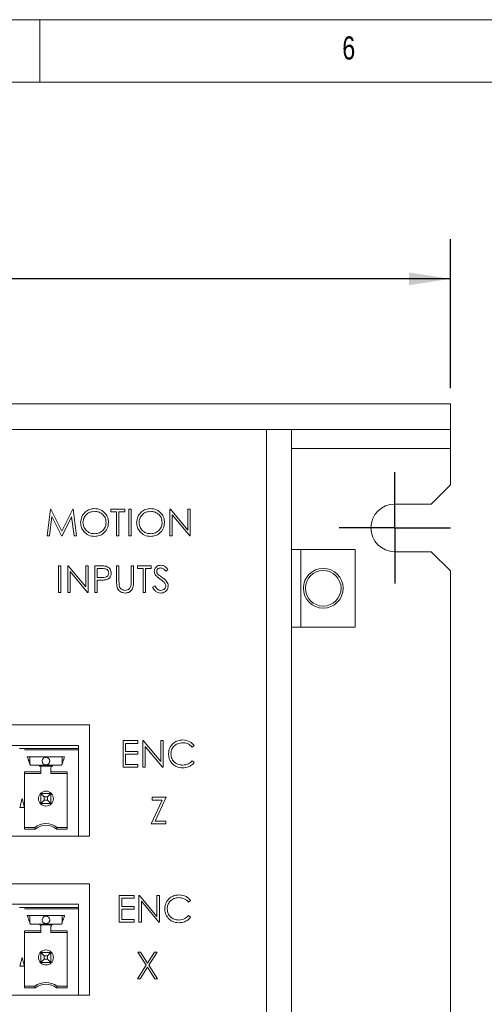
# Model space of a CAD drawing. Header units: inches. Extents: x 0.2 to 16.3, y 0.2 to 11.5.
# Tile 62 of 71: x 10.2 to 11.6, y 8.4 to 11.5. Entities that reach past the tile are written whole.
import ezdxf

# ---------------------------------------------------------------- set-up
doc = ezdxf.new("R2010")
doc.units = ezdxf.units.IN
doc.header["$MEASUREMENT"] = 0
doc.layers.add('FORMAT', color=7, linetype='Continuous')
doc.styles.add('SLDTEXTSTYLE0', font='TXT', dxfattribs={"width": 0.75})
doc.dimstyles.new('SLDDIMSTYLE0', dxfattribs={"dimtxt": 0.125, "dimasz": 0.13, "dimexe": 0, "dimexo": 0.0625, "dimgap": 0.03125, "dimtad": 2, "dimdec": 3, "dimzin": 4, "dimdsep": 46, "dimtxsty": 'Standard', "dimsah": 1, "dimcen": 0.09, "dimadec": 0, "dimazin": 0, "dimtfac": 1, "dimtdec": 3, "dimtofl": 0, "dimtmove": 0, "dimatfit": 3, "dimfxl": 1, "dimtolj": 1, "dimtzin": 12, "dimarcsym": 0})

# ---------------------------------------------------------------- blocks, each defined once
blk = doc.blocks.new('*D3')
at = {"layer": 'FORMAT'}
for p, q in [((6.5277, 10.3368), (6.5277, 10.8055)), ((11.5277, 10.3368), (11.5277, 10.8055)), ((11.5277, 10.6805), (6.5277, 10.6805))]:
    blk.add_line(p, q, dxfattribs=at)
for points in [[(6.5277, 10.6805), (6.6577, 10.6605), (6.6577, 10.7005)], [(11.5277, 10.6805), (11.3977, 10.7005), (11.3977, 10.6605)]]:
    blk.add_solid(points, dxfattribs=at)
at = {"layer": 'FORMAT', "insert": (8.8199, 10.8416), "char_height": 0.125, "attachment_point": 1, "style": 'SLDTEXTSTYLE0'}
blk.add_mtext('5.000', dxfattribs=at)
blk = doc.blocks.new('SW_CENTERMARKSYMBOL_1')
at = {"layer": 'FORMAT', "color": 0}
for p, q in [((0, 0.1), (0, 0.175)), ((0, 0), (0, 0.1)), ((-0.1, 0), (-0.175, 0)), ((0, 0), (-0.1, 0)), ((0, 0), (0, -0.1)), ((0, 0), (0.1, 0)), ((0.1, 0), (0.175, 0)), ((0, -0.1), (0, -0.175))]:
    blk.add_line(p, q, dxfattribs=at)

msp = doc.modelspace()

# ---------------------------------------------------------------- linework, layer by layer
at = {"color": 7, "linetype": 'Continuous', "lineweight": 0}
for p, q in [((16.3386, 11.4961), (0.1969, 11.4961)), ((10.2362, 11.2992), (10.2362, 11.4961)), ((16.1417, 11.2992), (0.3937, 11.2992))]:
    msp.add_line(p, q, dxfattribs=at)
at = {"color": 7, "linetype": 'Continuous', "lineweight": 15}
for p, q in [((11.5277, 10.2868), (6.5277, 10.2868)), ((11.3527, 10.2868), (11.2777, 10.2868)), ((11.4677, 10.2868), (11.3527, 10.2868)), ((11.5277, 10.2868), (11.4677, 10.2868)), ((11.5277, 10.2868), (11.5277, 10.2068)), ((11.5277, 10.2068), (6.5277, 10.2068)), ((10.9487, 6.2908), (10.9487, 10.2068)), ((11.0277, 10.2068), (11.0277, 6.2908)), ((11.3527, 10.2068), (11.2777, 10.2068)), ((11.4677, 10.2068), (11.3527, 10.2068)), ((11.5277, 10.2068), (11.4677, 10.2068)), ((11.5277, 10.1468), (11.5277, 10.2068)), ((11.5277, 10.1468), (11.0277, 10.1468)), ((11.5277, 10.0318), (11.5277, 10.1468)), ((11.4677, 9.9718), (11.5277, 10.0318)), ((10.2586, 9.8721), (10.2696, 9.9554)), ((10.2696, 9.9554), (10.2707, 9.9554)), ((10.2707, 9.9554), (10.3051, 9.887)), ((10.3051, 9.887), (10.3394, 9.9554)), ((10.3394, 9.9554), (10.3405, 9.9554)), ((10.3405, 9.9554), (10.3515, 9.8721)), ((10.4594, 9.9554), (10.5033, 9.9554)), ((10.4594, 9.9469), (10.4594, 9.9554)), ((10.4776, 9.9469), (10.4594, 9.9469)), ((10.4776, 9.8721), (10.4776, 9.9469)), ((10.4851, 9.9469), (10.4851, 9.8721)), ((10.5033, 9.9469), (10.4851, 9.9469)), ((10.5033, 9.9554), (10.5033, 9.9469)), ((10.5161, 9.9554), (10.5236, 9.9554)), ((10.5161, 9.8721), (10.5161, 9.9554)), ((10.5236, 9.9554), (10.5236, 9.8721)), ((10.6453, 9.9554), (10.6469, 9.9554)), ((10.6453, 9.8721), (10.6453, 9.9554)), ((10.6469, 9.9554), (10.702, 9.8898)), ((10.702, 9.9554), (10.7094, 9.9554)), ((10.702, 9.8898), (10.702, 9.9554)), ((10.7094, 9.9554), (10.7094, 9.8721)), ((11.3527, 9.9718), (11.4677, 9.9718)), ((10.2741, 9.9322), (10.2661, 9.8721)), ((10.3043, 9.8721), (10.2741, 9.9322)), ((10.3361, 9.932), (10.306, 9.8721)), ((10.344, 9.8721), (10.3361, 9.932)), ((10.7077, 9.8721), (10.6528, 9.9375)), ((10.6528, 9.9375), (10.6528, 9.8721)), ((10.2661, 9.8721), (10.2586, 9.8721)), ((10.306, 9.8721), (10.3043, 9.8721)), ((10.3515, 9.8721), (10.344, 9.8721)), ((10.4851, 9.8721), (10.4776, 9.8721)), ((10.5236, 9.8721), (10.5161, 9.8721)), ((10.6528, 9.8721), (10.6453, 9.8721)), ((10.7094, 9.8721), (10.7077, 9.8721)), ((11.0567, 9.8293), (11.0277, 9.8293)), ((11.2277, 9.8293), (11.0567, 9.8293)), ((11.0567, 9.5843), (11.0567, 9.8293)), ((11.2277, 9.5843), (11.2277, 9.8293)), ((11.4677, 9.8218), (11.3527, 9.8218)), ((11.5277, 9.7618), (11.4677, 9.8218)), ((10.2949, 9.7772), (10.3024, 9.7772)), ((10.2949, 9.6938), (10.2949, 9.7772)), ((10.3024, 9.7772), (10.3024, 9.6938)), ((10.3238, 9.7772), (10.3253, 9.7772)), ((10.3238, 9.6938), (10.3238, 9.7772)), ((10.3253, 9.7772), (10.3804, 9.7116)), ((10.3804, 9.7772), (10.3879, 9.7772)), ((10.3804, 9.7116), (10.3804, 9.7772)), ((10.3879, 9.7772), (10.3879, 9.6938)), ((10.4092, 9.7772), (10.4256, 9.7772)), ((10.4092, 9.6938), (10.4092, 9.7772)), ((10.4167, 9.7686), (10.4167, 9.7408)), ((10.432, 9.7686), (10.4167, 9.7686)), ((10.4776, 9.7772), (10.4851, 9.7772)), ((10.4776, 9.7268), (10.4776, 9.7772)), ((10.4851, 9.7772), (10.4851, 9.7272)), ((10.5236, 9.7772), (10.531, 9.7772)), ((10.5236, 9.7272), (10.5236, 9.7772)), ((10.531, 9.7772), (10.531, 9.7268)), ((10.5428, 9.7772), (10.5866, 9.7772)), ((10.5428, 9.7686), (10.5428, 9.7772)), ((10.5609, 9.7686), (10.5428, 9.7686)), ((10.5609, 9.6938), (10.5609, 9.7686)), ((10.5684, 9.7686), (10.5684, 9.6938)), ((10.5866, 9.7686), (10.5684, 9.7686)), ((10.5866, 9.7772), (10.5866, 9.7686)), ((10.6389, 9.7652), (10.6322, 9.7601)), ((11.5277, 6.7818), (11.5277, 9.7618)), ((10.3862, 9.6938), (10.3312, 9.7593)), ((10.3312, 9.7593), (10.3312, 9.6938)), ((10.4167, 9.7408), (10.4313, 9.7406)), ((10.4167, 9.7323), (10.4167, 9.6938)), ((10.4227, 9.7323), (10.4167, 9.7323)), ((10.5909, 9.7099), (10.5979, 9.7141)), ((10.3024, 9.6938), (10.2949, 9.6938)), ((10.3312, 9.6938), (10.3238, 9.6938)), ((10.3879, 9.6938), (10.3862, 9.6938)), ((10.4167, 9.6938), (10.4092, 9.6938)), ((10.5684, 9.6938), (10.5609, 9.6938)), ((11.0277, 9.5843), (11.0567, 9.5843)), ((11.0567, 9.5843), (11.2277, 9.5843)), ((7.6477, 9.2768), (10.3927, 9.2768)), ((10.3927, 9.2768), (10.3927, 8.9268)), ((10.3577, 9.2122), (9.1029, 9.2122)), ((10.3577, 9.2024), (10.3577, 9.2122)), ((10.4978, 9.2272), (10.5448, 9.2272)), ((10.4978, 9.1438), (10.4978, 9.2272)), ((10.5053, 9.2186), (10.5053, 9.193)), ((10.5448, 9.2186), (10.5053, 9.2186)), ((10.5448, 9.2272), (10.5448, 9.2186)), ((10.5598, 9.2272), (10.5613, 9.2272)), ((10.5598, 9.1438), (10.5598, 9.2272)), ((10.5613, 9.2272), (10.6164, 9.1616)), ((10.6222, 9.1438), (10.5672, 9.2093)), ((10.5672, 9.2093), (10.5672, 9.1438)), ((10.6164, 9.2272), (10.6239, 9.2272)), ((10.6164, 9.1616), (10.6164, 9.2272)), ((10.6239, 9.2272), (10.6239, 9.1438)), ((10.7221, 9.2119), (10.7156, 9.2069)), ((10.1724, 9.2024), (10.1882, 9.2024)), ((10.1882, 9.2024), (10.3577, 9.2024)), ((10.1882, 9.1984), (10.3577, 9.1984)), ((10.3139, 9.1768), (10.1966, 9.1768)), ((10.2041, 9.1551), (10.2041, 9.1768)), ((10.3065, 9.1768), (10.3065, 9.1551)), ((10.3577, 9.2024), (10.3577, 9.1984)), ((10.3577, 8.9268), (10.3577, 9.1984)), ((10.5053, 9.193), (10.5448, 9.193)), ((10.5053, 9.1844), (10.5053, 9.1524)), ((10.5448, 9.1844), (10.5053, 9.1844)), ((10.5448, 9.193), (10.5448, 9.1844)), ((10.277, 9.1472), (10.2335, 9.1472)), ((10.235, 9.15), (10.2756, 9.15)), ((10.5448, 9.1438), (10.4978, 9.1438)), ((10.5053, 9.1524), (10.5448, 9.1524)), ((10.5448, 9.1524), (10.5448, 9.1438)), ((10.5672, 9.1438), (10.5598, 9.1438)), ((10.6239, 9.1438), (10.6222, 9.1438)), ((10.7156, 9.1641), (10.7221, 9.1592)), ((10.2395, 9.1289), (10.1882, 9.1289)), ((10.1882, 9.1289), (10.1882, 8.9491)), ((10.2395, 9.1236), (10.1882, 9.1236)), ((10.3224, 9.1289), (10.271, 9.1289)), ((10.271, 9.1236), (10.3224, 9.1236)), ((10.3224, 8.9491), (10.3224, 9.1289)), ((10.2395, 9.0606), (10.2501, 9.0501)), ((10.2395, 9.0606), (10.271, 9.0606)), ((10.2395, 9.0291), (10.2395, 9.0606)), ((10.2501, 9.0501), (10.2501, 9.0397)), ((10.2605, 9.0501), (10.2501, 9.0501)), ((10.271, 9.0606), (10.2605, 9.0501)), ((10.2605, 9.0397), (10.2605, 9.0501)), ((10.271, 9.0606), (10.271, 9.0291)), ((10.5897, 9.0489), (10.6335, 9.0489)), ((10.5897, 9.0403), (10.5897, 9.0489)), ((10.6335, 9.0489), (10.5985, 8.9741)), ((10.1803, 9.0449), (10.1729, 9.0173)), ((10.1729, 9.0173), (10.1877, 9.0173)), ((10.1877, 9.0173), (10.1803, 9.0449)), ((10.2501, 9.0397), (10.2395, 9.0291)), ((10.271, 9.0291), (10.2395, 9.0291)), ((10.2501, 9.0397), (10.2605, 9.0397)), ((10.271, 9.0291), (10.2605, 9.0397)), ((10.5865, 8.9656), (10.6214, 9.0403)), ((10.6214, 9.0403), (10.5897, 9.0403)), ((10.6324, 8.9656), (10.5865, 8.9656)), ((10.5985, 8.9741), (10.6324, 8.9741)), ((10.6324, 8.9741), (10.6324, 8.9656)), ((10.3577, 8.9268), (9.1029, 8.9268)), ((10.2199, 8.9543), (10.1882, 8.9543)), ((10.1882, 8.9491), (10.2217, 8.9491)), ((10.2889, 8.9491), (10.3224, 8.9491)), ((10.2907, 8.9543), (10.3224, 8.9543)), ((10.3927, 8.9268), (10.3577, 8.9268)), ((7.6477, 8.7768), (10.3927, 8.7768)), ((10.3927, 8.7768), (10.3927, 8.4268)), ((10.486, 8.7397), (10.5331, 8.7397)), ((10.486, 8.6564), (10.486, 8.7397)), ((10.5331, 8.7397), (10.5331, 8.7311)), ((10.548, 8.7397), (10.5496, 8.7397)), ((10.548, 8.6564), (10.548, 8.7397)), ((10.5496, 8.7397), (10.6046, 8.6741)), ((10.6046, 8.7397), (10.6121, 8.7397)), ((10.6046, 8.6741), (10.6046, 8.7397)), ((10.6121, 8.7397), (10.6121, 8.6564)), ((10.3577, 8.7122), (9.1029, 8.7122)), ((10.3577, 8.7024), (10.3577, 8.7122)), ((10.4935, 8.7311), (10.4935, 8.7055)), ((10.5331, 8.7311), (10.4935, 8.7311)), ((10.6104, 8.6564), (10.5555, 8.7218)), ((10.5555, 8.7218), (10.5555, 8.6564)), ((10.7104, 8.7244), (10.7039, 8.7194)), ((10.1724, 8.7024), (10.1882, 8.7024)), ((10.1882, 8.7024), (10.3577, 8.7024)), ((10.1882, 8.6984), (10.3577, 8.6984)), ((10.3139, 8.6768), (10.1966, 8.6768)), ((10.2041, 8.6551), (10.2041, 8.6768)), ((10.3065, 8.6768), (10.3065, 8.6551)), ((10.3577, 8.7024), (10.3577, 8.6984)), ((10.3577, 8.4268), (10.3577, 8.6984)), ((10.4935, 8.7055), (10.5331, 8.7055)), ((10.4935, 8.697), (10.4935, 8.6649)), ((10.5331, 8.697), (10.4935, 8.697)), ((10.5331, 8.7055), (10.5331, 8.697)), ((10.7039, 8.6767), (10.7104, 8.6717)), ((10.235, 8.65), (10.2756, 8.65)), ((10.273, 8.6472), (10.2375, 8.6472)), ((10.5331, 8.6564), (10.486, 8.6564)), ((10.4935, 8.6649), (10.5331, 8.6649)), ((10.5331, 8.6649), (10.5331, 8.6564)), ((10.5555, 8.6564), (10.548, 8.6564)), ((10.6121, 8.6564), (10.6104, 8.6564)), ((10.2395, 8.6289), (10.1882, 8.6289)), ((10.1882, 8.6289), (10.1882, 8.4491)), ((10.2395, 8.6236), (10.1882, 8.6236)), ((10.3224, 8.6289), (10.271, 8.6289)), ((10.271, 8.6236), (10.3224, 8.6236)), ((10.3224, 8.4491), (10.3224, 8.6289)), ((10.2395, 8.5606), (10.2501, 8.5501)), ((10.2395, 8.5606), (10.271, 8.5606)), ((10.2395, 8.5291), (10.2395, 8.5606)), ((10.271, 8.5606), (10.2605, 8.5501)), ((10.271, 8.5606), (10.271, 8.5291)), ((10.5443, 8.5614), (10.5529, 8.5614)), ((10.5704, 8.5206), (10.5443, 8.5614)), ((10.5529, 8.5614), (10.5747, 8.5273)), ((10.5747, 8.5273), (10.5965, 8.5614)), ((10.6052, 8.5614), (10.579, 8.5206)), ((10.5965, 8.5614), (10.6052, 8.5614)), ((10.1803, 8.5449), (10.1729, 8.5173)), ((10.1877, 8.5173), (10.1803, 8.5449)), ((10.2501, 8.5397), (10.2395, 8.5291)), ((10.271, 8.5291), (10.2395, 8.5291)), ((10.2501, 8.5501), (10.2501, 8.5397)), ((10.2605, 8.5501), (10.2501, 8.5501)), ((10.2501, 8.5397), (10.2605, 8.5397)), ((10.2605, 8.5397), (10.2605, 8.5501)), ((10.271, 8.5291), (10.2605, 8.5397)), ((10.1729, 8.5173), (10.1877, 8.5173)), ((10.5432, 8.4781), (10.5704, 8.5206)), ((10.5747, 8.5139), (10.5518, 8.4781)), ((10.5976, 8.4781), (10.5747, 8.5139)), ((10.579, 8.5206), (10.6062, 8.4781)), ((10.5518, 8.4781), (10.5432, 8.4781)), ((10.6062, 8.4781), (10.5976, 8.4781)), ((10.2199, 8.4543), (10.1882, 8.4543)), ((10.1882, 8.4491), (10.2217, 8.4491)), ((10.2889, 8.4491), (10.3224, 8.4491)), ((10.2907, 8.4543), (10.3224, 8.4543)), ((10.3577, 8.4268), (9.1029, 8.4268)), ((10.3927, 8.4268), (10.3577, 8.4268))]:
    msp.add_line(p, q, dxfattribs=at)
for centre, radius in [((11.1277, 9.7068), 0.0625), ((11.1277, 9.7068), 0.056), ((10.2553, 9.0449), 0.0236), ((10.2553, 8.5449), 0.0236)]:
    msp.add_circle(centre, radius, dxfattribs=at)
for centre, radius, start, end in [((11.3527, 9.8968), 0.075, 90, 270), ((10.2553, 9.163), 0.0118, 0, 90), ((10.2553, 8.9071), 0.0591, 53.1301, 126.8699), ((10.2553, 8.9071), 0.0538, 51.2958, 128.7042), ((10.2553, 8.663), 0.0118, 0, 90), ((10.2553, 8.4071), 0.0591, 53.1301, 126.8699), ((10.2553, 8.4071), 0.0538, 51.2958, 128.7042)]:
    msp.add_arc(centre, radius, start, end, dxfattribs=at)
for points, knots in [([(10.3644, 9.9134), (10.3651, 9.9198), (10.3667, 9.9327), (10.3781, 9.9473), (10.3925, 9.956), (10.4026, 9.957), (10.4076, 9.9575)], [0, 0, 0, 0, 0.279731, 0.559327, 0.779681, 1, 1, 1, 1]), ([(10.408, 9.949), (10.4027, 9.9483), (10.3922, 9.9469), (10.3802, 9.9377), (10.373, 9.9259), (10.3722, 9.9176), (10.3718, 9.9134)], [0, 0, 0, 0, 0.2796274, 0.5593483, 0.77963, 1, 1, 1, 1]), ([(10.4076, 9.9575), (10.4142, 9.9569), (10.4272, 9.9555), (10.4418, 9.9437), (10.4507, 9.9291), (10.4515, 9.9189), (10.452, 9.9138)], [0, 0, 0, 0, 0.279767, 0.55936, 0.779571, 1, 1, 1, 1]), ([(10.4445, 9.9138), (10.4439, 9.9191), (10.4426, 9.9297), (10.4324, 9.9411), (10.4204, 9.9478), (10.4121, 9.9486), (10.408, 9.949)], [0, 0, 0, 0, 0.279466, 0.558869, 0.779516, 1, 1, 1, 1]), ([(10.5406, 9.9134), (10.5414, 9.9198), (10.543, 9.9327), (10.5544, 9.9473), (10.5688, 9.956), (10.5789, 9.957), (10.5839, 9.9575)], [0, 0, 0, 0, 0.279731, 0.559327, 0.779681, 1, 1, 1, 1]), ([(10.5843, 9.949), (10.579, 9.9483), (10.5685, 9.9469), (10.5565, 9.9377), (10.5493, 9.9259), (10.5485, 9.9176), (10.5481, 9.9134)], [0, 0, 0, 0, 0.2796274, 0.5593483, 0.77963, 1, 1, 1, 1]), ([(10.5839, 9.9575), (10.5904, 9.9569), (10.6035, 9.9555), (10.6181, 9.9437), (10.627, 9.9291), (10.6278, 9.9189), (10.6283, 9.9138)], [0, 0, 0, 0, 0.279767, 0.55936, 0.779571, 1, 1, 1, 1]), ([(10.6208, 9.9138), (10.6201, 9.9191), (10.6189, 9.9297), (10.6087, 9.9411), (10.5967, 9.9478), (10.5884, 9.9486), (10.5843, 9.949)], [0, 0, 0, 0, 0.279466, 0.558869, 0.779516, 1, 1, 1, 1]), ([(10.4083, 9.8699), (10.4018, 9.8707), (10.3889, 9.8721), (10.3746, 9.8839), (10.3657, 9.8982), (10.3648, 9.9083), (10.3644, 9.9134)], [0, 0, 0, 0, 0.279663, 0.559355, 0.779636, 1, 1, 1, 1]), ([(10.3718, 9.9134), (10.3725, 9.9082), (10.3738, 9.8976), (10.3838, 9.8863), (10.3956, 9.8795), (10.4039, 9.8788), (10.408, 9.8785)], [0, 0, 0, 0, 0.279417, 0.559077, 0.77948, 1, 1, 1, 1]), ([(10.408, 9.8785), (10.4133, 9.8791), (10.4239, 9.8803), (10.4361, 9.8894), (10.4433, 9.9013), (10.4441, 9.9096), (10.4445, 9.9138)], [0, 0, 0, 0, 0.27983, 0.559389, 0.779654, 1, 1, 1, 1]), ([(10.452, 9.9138), (10.4512, 9.9073), (10.4498, 9.8944), (10.4379, 9.88), (10.4235, 9.8712), (10.4134, 9.8704), (10.4083, 9.8699)], [0, 0, 0, 0, 0.279631, 0.559342, 0.779597, 1, 1, 1, 1]), ([(10.5846, 9.8699), (10.5781, 9.8707), (10.5652, 9.8721), (10.5508, 9.8839), (10.542, 9.8982), (10.5411, 9.9083), (10.5406, 9.9134)], [0, 0, 0, 0, 0.279663, 0.559355, 0.779636, 1, 1, 1, 1]), ([(10.5481, 9.9134), (10.5488, 9.9082), (10.55, 9.8976), (10.5601, 9.8863), (10.5719, 9.8795), (10.5802, 9.8788), (10.5843, 9.8785)], [0, 0, 0, 0, 0.279417, 0.559077, 0.77948, 1, 1, 1, 1]), ([(10.5843, 9.8785), (10.5896, 9.8791), (10.6002, 9.8803), (10.6124, 9.8894), (10.6196, 9.9013), (10.6204, 9.9096), (10.6208, 9.9138)], [0, 0, 0, 0, 0.27983, 0.559389, 0.779654, 1, 1, 1, 1]), ([(10.6283, 9.9138), (10.6275, 9.9073), (10.6261, 9.8944), (10.6142, 9.88), (10.5998, 9.8712), (10.5897, 9.8704), (10.5846, 9.8699)], [0, 0, 0, 0, 0.279631, 0.559342, 0.779597, 1, 1, 1, 1]), ([(10.4256, 9.7772), (10.4291, 9.7772), (10.4355, 9.7772), (10.4418, 9.7763), (10.4446, 9.7759)], [0, 0, 0, 0, 0.560308, 1, 1, 1, 1]), ([(10.453, 9.7548), (10.4527, 9.7572), (10.4521, 9.7608), (10.449, 9.7645), (10.4431, 9.7687), (10.4369, 9.7687), (10.432, 9.7686)], [0, 0, 0, 0, 0.248971, 0.37473, 0.500387, 1, 1, 1, 1]), ([(10.4446, 9.7759), (10.4471, 9.775), (10.4522, 9.7732), (10.4574, 9.7675), (10.4601, 9.7611), (10.4604, 9.7569), (10.4605, 9.7548)], [0, 0, 0, 0, 0.279707, 0.559382, 0.779507, 1, 1, 1, 1]), ([(10.5962, 9.7598), (10.5966, 9.7628), (10.5973, 9.7687), (10.603, 9.7751), (10.6098, 9.7787), (10.6144, 9.7791), (10.6167, 9.7793)], [0, 0, 0, 0, 0.279552, 0.5588, 0.779378, 1, 1, 1, 1]), ([(10.6159, 9.7707), (10.6142, 9.7706), (10.6108, 9.7703), (10.6068, 9.7678), (10.6041, 9.7642), (10.6038, 9.7615), (10.6037, 9.7602)], [0, 0, 0, 0, 0.280272, 0.559928, 0.77992, 1, 1, 1, 1]), ([(10.6322, 9.7601), (10.6298, 9.7631), (10.6265, 9.7673), (10.6204, 9.7704), (10.6174, 9.7706), (10.6159, 9.7707)], [0, 0, 0, 0, 0.559814, 0.779848, 1, 1, 1, 1]), ([(10.6167, 9.7793), (10.6193, 9.779), (10.6244, 9.7785), (10.6325, 9.7736), (10.6365, 9.7684), (10.6389, 9.7652)], [0, 0, 0, 0, 0.279751, 0.559504, 1, 1, 1, 1]), ([(10.4439, 9.7336), (10.4399, 9.7332), (10.4329, 9.7323), (10.4258, 9.7323), (10.4227, 9.7323)], [0, 0, 0, 0, 0.559693, 1, 1, 1, 1]), ([(10.4313, 9.7406), (10.4364, 9.7406), (10.4427, 9.7406), (10.4489, 9.7448), (10.4521, 9.7486), (10.4527, 9.7523), (10.453, 9.7548)], [0, 0, 0, 0, 0.499723, 0.625351, 0.751084, 1, 1, 1, 1]), ([(10.4605, 9.7548), (10.4603, 9.752), (10.4599, 9.7466), (10.4557, 9.7399), (10.4501, 9.7356), (10.446, 9.7343), (10.4439, 9.7336)], [0, 0, 0, 0, 0.280097, 0.559324, 0.779456, 1, 1, 1, 1]), ([(10.6009, 9.7472), (10.5994, 9.7493), (10.5968, 9.7532), (10.5964, 9.7578), (10.5962, 9.7598)], [0, 0, 0, 0, 0.55984, 1, 1, 1, 1]), ([(10.6145, 9.7358), (10.6118, 9.7377), (10.6069, 9.7412), (10.6027, 9.7453), (10.6009, 9.7472)], [0, 0, 0, 0, 0.560408, 1, 1, 1, 1]), ([(10.6037, 9.7602), (10.6038, 9.759), (10.604, 9.7567), (10.6058, 9.7529), (10.6079, 9.7507), (10.6092, 9.7494)], [0, 0, 0, 0, 0.279948, 0.55977, 1, 1, 1, 1]), ([(10.6092, 9.7494), (10.6112, 9.7478), (10.6149, 9.745), (10.6187, 9.7423), (10.6204, 9.7411)], [0, 0, 0, 0, 0.559907, 1, 1, 1, 1]), ([(10.6295, 9.7225), (10.627, 9.7253), (10.6224, 9.7302), (10.6169, 9.7341), (10.6145, 9.7358)], [0, 0, 0, 0, 0.5595, 1, 1, 1, 1]), ([(10.6204, 9.7411), (10.6256, 9.7373), (10.6329, 9.7319), (10.6391, 9.7218), (10.6397, 9.7168), (10.64, 9.7142)], [0, 0, 0, 0, 0.560113, 0.780285, 1, 1, 1, 1]), ([(10.4791, 9.7093), (10.4786, 9.7125), (10.4776, 9.7183), (10.4776, 9.7242), (10.4776, 9.7268)], [0, 0, 0, 0, 0.559502, 1, 1, 1, 1]), ([(10.5051, 9.6917), (10.502, 9.6919), (10.4956, 9.6923), (10.4877, 9.6965), (10.4818, 9.7023), (10.48, 9.7069), (10.4791, 9.7093)], [0, 0, 0, 0, 0.280224, 0.559918, 0.779954, 1, 1, 1, 1]), ([(10.4851, 9.7272), (10.4851, 9.7251), (10.4851, 9.7214), (10.4853, 9.7178), (10.4854, 9.7161)], [0, 0, 0, 0, 0.560122, 1, 1, 1, 1]), ([(10.4854, 9.7161), (10.486, 9.7136), (10.487, 9.7085), (10.4942, 9.702), (10.5007, 9.7009), (10.5047, 9.7002)], [0, 0, 0, 0, 0.281056, 0.560819, 1, 1, 1, 1]), ([(10.5047, 9.7002), (10.507, 9.7005), (10.5116, 9.701), (10.5172, 9.7045), (10.521, 9.7091), (10.5221, 9.7126), (10.5227, 9.7143)], [0, 0, 0, 0, 0.2797888, 0.5593756, 0.7795707, 1, 1, 1, 1]), ([(10.531, 9.7268), (10.531, 9.7222), (10.5308, 9.7129), (10.5258, 9.7006), (10.5161, 9.6929), (10.5088, 9.6921), (10.5051, 9.6917)], [0, 0, 0, 0, 0.281656, 0.560109, 0.780081, 1, 1, 1, 1]), ([(10.5227, 9.7143), (10.523, 9.7167), (10.5236, 9.721), (10.5236, 9.7253), (10.5236, 9.7272)], [0, 0, 0, 0, 0.559618, 1, 1, 1, 1]), ([(10.6162, 9.6917), (10.6131, 9.692), (10.607, 9.6926), (10.5975, 9.6989), (10.5934, 9.7057), (10.5909, 9.7099)], [0, 0, 0, 0, 0.2798803, 0.5596642, 1, 1, 1, 1]), ([(10.5979, 9.7141), (10.6004, 9.7103), (10.6038, 9.705), (10.6109, 9.7008), (10.6144, 9.7004), (10.6162, 9.7002)], [0, 0, 0, 0, 0.559318, 0.77978, 1, 1, 1, 1]), ([(10.6162, 9.7002), (10.6184, 9.7005), (10.6229, 9.7009), (10.6284, 9.7043), (10.6319, 9.7091), (10.6323, 9.7126), (10.6325, 9.7144)], [0, 0, 0, 0, 0.280275, 0.560144, 0.780151, 1, 1, 1, 1]), ([(10.64, 9.7142), (10.6395, 9.7108), (10.6386, 9.704), (10.6319, 9.6967), (10.6242, 9.6923), (10.6189, 9.6919), (10.6162, 9.6917)], [0, 0, 0, 0, 0.279186, 0.559086, 0.779448, 1, 1, 1, 1]), ([(10.6325, 9.7144), (10.6323, 9.716), (10.632, 9.719), (10.6303, 9.7214), (10.6295, 9.7225)], [0, 0, 0, 0, 0.558991, 1, 1, 1, 1]), ([(10.641, 9.186), (10.6417, 9.1925), (10.6432, 9.2056), (10.6556, 9.2199), (10.6704, 9.2281), (10.6807, 9.2289), (10.6858, 9.2293)], [0, 0, 0, 0, 0.2795121, 0.5590805, 0.7793743, 1, 1, 1, 1]), ([(10.6853, 9.2207), (10.68, 9.2201), (10.6694, 9.2189), (10.657, 9.2099), (10.6496, 9.198), (10.6488, 9.1896), (10.6484, 9.1854)], [0, 0, 0, 0, 0.279857, 0.559519, 0.779686, 1, 1, 1, 1]), ([(10.7156, 9.2069), (10.7108, 9.2113), (10.7021, 9.2194), (10.6905, 9.2203), (10.6853, 9.2207)], [0, 0, 0, 0, 0.5584272, 1, 1, 1, 1]), ([(10.6858, 9.2293), (10.6938, 9.2284), (10.7081, 9.2268), (10.7178, 9.2164), (10.7221, 9.2119)], [0, 0, 0, 0, 0.559517, 1, 1, 1, 1]), ([(10.2553, 9.1748), (10.254, 9.1747), (10.2513, 9.1744), (10.2478, 9.1724), (10.2451, 9.1694), (10.2437, 9.1661), (10.2435, 9.1639), (10.2435, 9.163), (10.2435, 9.163)], [0, 0, 0, 0, 0.214693, 0.429388, 0.644083, 0.858773, 0.999786, 1, 1, 1, 1]), ([(10.6515, 9.1563), (10.6481, 9.1613), (10.6419, 9.1703), (10.6412, 9.1812), (10.641, 9.186)], [0, 0, 0, 0, 0.5590282, 1, 1, 1, 1]), ([(10.6484, 9.1854), (10.6491, 9.18), (10.6503, 9.1692), (10.6608, 9.1576), (10.6732, 9.1511), (10.6816, 9.1505), (10.6858, 9.1502)], [0, 0, 0, 0, 0.279435, 0.558922, 0.779282, 1, 1, 1, 1]), ([(10.2395, 9.1421), (10.2394, 9.1432), (10.2392, 9.1452), (10.2374, 9.1478), (10.2348, 9.1496), (10.2327, 9.1499), (10.2317, 9.15)], [0, 0, 0, 0, 0.250001, 0.5, 0.749999, 1, 1, 1, 1]), ([(10.2435, 9.163), (10.2436, 9.1619), (10.2438, 9.1593), (10.2455, 9.156), (10.2482, 9.1533), (10.2515, 9.1515), (10.254, 9.1513), (10.2553, 9.1512)], [0, 0, 0, 0, 0.180828, 0.409557, 0.590381, 0.789796, 1, 1, 1, 1]), ([(10.2553, 9.1512), (10.2566, 9.1513), (10.2593, 9.1516), (10.2628, 9.1536), (10.2655, 9.1566), (10.2669, 9.1599), (10.2671, 9.1621), (10.2671, 9.163), (10.2671, 9.163)], [0, 0, 0, 0, 0.214693, 0.429387, 0.644075, 0.858774, 0.999786, 1, 1, 1, 1]), ([(10.2789, 9.15), (10.2779, 9.1499), (10.2758, 9.1496), (10.2732, 9.1478), (10.2714, 9.1452), (10.2712, 9.1432), (10.271, 9.1421)], [0, 0, 0, 0, 0.250001, 0.5, 0.749999, 1, 1, 1, 1]), ([(10.6859, 9.1417), (10.6785, 9.1423), (10.6654, 9.1434), (10.6557, 9.1523), (10.6515, 9.1563)], [0, 0, 0, 0, 0.559803, 1, 1, 1, 1]), ([(10.6858, 9.1502), (10.6923, 9.151), (10.7038, 9.1524), (10.712, 9.1605), (10.7156, 9.1641)], [0, 0, 0, 0, 0.55877, 1, 1, 1, 1]), ([(10.7221, 9.1592), (10.7196, 9.1562), (10.7144, 9.1503), (10.7021, 9.1432), (10.692, 9.1423), (10.6859, 9.1417)], [0, 0, 0, 0, 0.28041, 0.560795, 1, 1, 1, 1]), ([(10.6292, 8.6985), (10.63, 8.705), (10.6315, 8.7181), (10.6438, 8.7324), (10.6587, 8.7407), (10.6689, 8.7414), (10.674, 8.7418)], [0, 0, 0, 0, 0.279512, 0.55908, 0.779374, 1, 1, 1, 1]), ([(10.674, 8.7418), (10.682, 8.7409), (10.6963, 8.7394), (10.7061, 8.729), (10.7104, 8.7244)], [0, 0, 0, 0, 0.559517, 1, 1, 1, 1]), ([(10.6736, 8.7333), (10.6683, 8.7327), (10.6576, 8.7315), (10.6452, 8.7224), (10.6378, 8.7105), (10.6371, 8.7021), (10.6367, 8.6979)], [0, 0, 0, 0, 0.279856, 0.559518, 0.779685, 1, 1, 1, 1]), ([(10.7039, 8.7194), (10.699, 8.7239), (10.6904, 8.7319), (10.6787, 8.7329), (10.6736, 8.7333)], [0, 0, 0, 0, 0.5584272, 1, 1, 1, 1]), ([(10.6398, 8.6688), (10.6363, 8.6738), (10.6302, 8.6829), (10.6295, 8.6937), (10.6292, 8.6985)], [0, 0, 0, 0, 0.559029, 1, 1, 1, 1]), ([(10.6367, 8.6979), (10.6373, 8.6925), (10.6386, 8.6818), (10.649, 8.6701), (10.6614, 8.6637), (10.6699, 8.6631), (10.6741, 8.6628)], [0, 0, 0, 0, 0.279435, 0.558922, 0.779283, 1, 1, 1, 1]), ([(10.6741, 8.6628), (10.6805, 8.6635), (10.6921, 8.665), (10.7002, 8.6731), (10.7039, 8.6767)], [0, 0, 0, 0, 0.558772, 1, 1, 1, 1]), ([(10.2395, 8.6421), (10.2394, 8.6432), (10.2392, 8.6452), (10.2374, 8.6478), (10.2348, 8.6496), (10.2327, 8.6499), (10.2317, 8.65)], [0, 0, 0, 0, 0.250005, 0.500004, 0.750002, 1, 1, 1, 1]), ([(10.2553, 8.6748), (10.254, 8.6747), (10.2513, 8.6744), (10.2478, 8.6724), (10.2451, 8.6694), (10.2437, 8.6661), (10.2435, 8.6639), (10.2435, 8.663), (10.2435, 8.663)], [0, 0, 0, 0, 0.214693, 0.429388, 0.644083, 0.858774, 0.99979, 1, 1, 1, 1]), ([(10.2435, 8.663), (10.2436, 8.6619), (10.2438, 8.6593), (10.2455, 8.656), (10.2482, 8.6533), (10.2515, 8.6515), (10.254, 8.6513), (10.2553, 8.6512)], [0, 0, 0, 0, 0.180825, 0.409555, 0.590379, 0.789794, 1, 1, 1, 1]), ([(10.2553, 8.6512), (10.2566, 8.6513), (10.2593, 8.6516), (10.2628, 8.6536), (10.2655, 8.6566), (10.2669, 8.6599), (10.2671, 8.6621), (10.2671, 8.663), (10.2671, 8.663)], [0, 0, 0, 0, 0.214693, 0.429387, 0.644078, 0.858774, 0.999786, 1, 1, 1, 1]), ([(10.2789, 8.65), (10.2779, 8.6499), (10.2758, 8.6496), (10.2732, 8.6478), (10.2714, 8.6452), (10.2712, 8.6432), (10.271, 8.6421)], [0, 0, 0, 0, 0.249998, 0.499996, 0.749995, 1, 1, 1, 1]), ([(10.6741, 8.6542), (10.6668, 8.6548), (10.6536, 8.656), (10.644, 8.6649), (10.6398, 8.6688)], [0, 0, 0, 0, 0.559802, 1, 1, 1, 1]), ([(10.7104, 8.6717), (10.7078, 8.6688), (10.7027, 8.6629), (10.6903, 8.6558), (10.6803, 8.6548), (10.6741, 8.6542)], [0, 0, 0, 0, 0.280412, 0.560794, 1, 1, 1, 1])]:
    msp.add_open_spline(points, degree=3, knots=knots, dxfattribs=at)
for points in [[(10.2059, 9.15), (10.1966, 9.1768)], [(10.3139, 9.1768), (10.3047, 9.15)], [(10.2317, 9.15), (10.2059, 9.15)], [(10.2395, 9.1289), (10.2395, 9.1421)], [(10.271, 9.1421), (10.271, 9.1289)], [(10.3047, 9.15), (10.2789, 9.15)], [(10.2395, 9.1236), (10.2395, 9.1289)], [(10.271, 9.1289), (10.271, 9.1236)], [(10.2217, 8.9491), (10.2199, 8.9543)], [(10.2907, 8.9543), (10.2889, 8.9491)], [(10.2059, 8.65), (10.1966, 8.6768)], [(10.3139, 8.6768), (10.3047, 8.65)], [(10.2317, 8.65), (10.2059, 8.65)], [(10.3047, 8.65), (10.2789, 8.65)], [(10.2395, 8.6289), (10.2395, 8.6421)], [(10.2395, 8.6236), (10.2395, 8.6289)], [(10.271, 8.6421), (10.271, 8.6289)], [(10.271, 8.6289), (10.271, 8.6236)], [(10.2217, 8.4491), (10.2199, 8.4543)], [(10.2907, 8.4543), (10.2889, 8.4491)]]:
    msp.add_open_spline(points, degree=1, dxfattribs=at)

# ---------------------------------------------------------------- block references
at = {"layer": 'FORMAT'}
msp.add_blockref('SW_CENTERMARKSYMBOL_1', (11.3527, 9.8968), dxfattribs=at)

# ---------------------------------------------------------------- texts
at = {"color": 7, "linetype": 'Continuous', "lineweight": 0, "insert": (11.1877, 11.4436), "char_height": 0.0729, "attachment_point": 1, "style": 'SLDTEXTSTYLE0'}
msp.add_mtext('6', dxfattribs=at)

# ---------------------------------------------------------------- dimensions: what is measured, and where the dimension line sits
at = {"layer": 'FORMAT'}
dim = msp.add_linear_dim(base=(6.5277, 10.6805), p1=(11.5277, 10.2868), p2=(6.5277, 10.2868), dimstyle='SLDDIMSTYLE0', dxfattribs=at)
dim.commit()
dim.dimension.update_dxf_attribs({"geometry": '*D3', "text_midpoint": (9.0277, 10.6805), "dimtype": 160})

doc.saveas('drawing.dxf')
